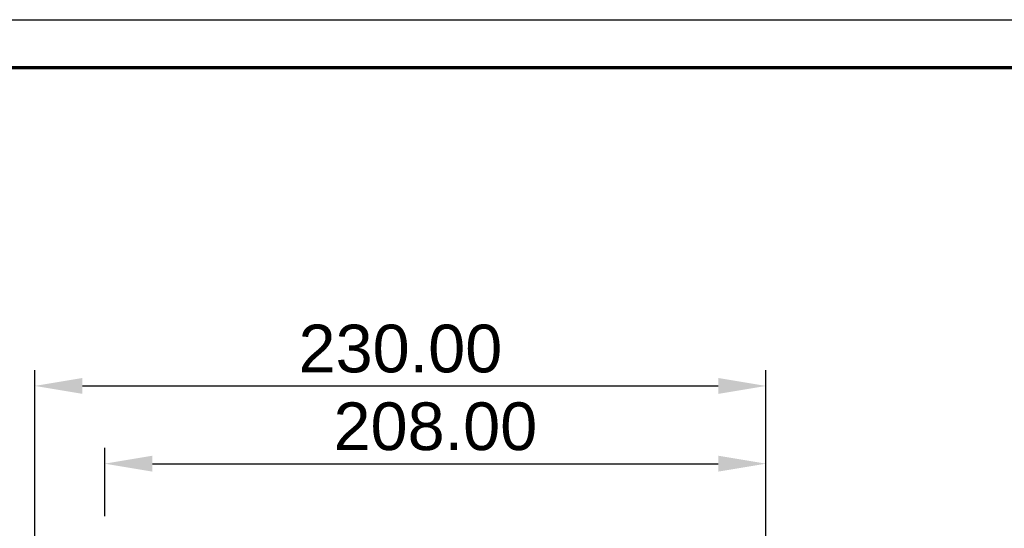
# Model space of a CAD drawing. Header units: millimetres. Extents: x -2637 to -1637, y 678 to 1678.
# Tile 112 of 256: x -2472 to -2162, y 1518 to 1678. Entities that reach past the tile are written whole.
import ezdxf

# ---------------------------------------------------------------- set-up
doc = ezdxf.new("R2010")
doc.units = ezdxf.units.MM
doc.layers.add('Make2D$B.SHOW mini', color=7, linetype='Continuous', true_color=0x000000)
doc.styles.add('Arial Standard', font='txt')
doc.dimstyles.get("Standard").update_dxf_attribs({"dimscale": 10, "dimtxt": 2.5, "dimasz": 3, "dimexe": 1, "dimexo": 0.5, "dimgap": 0.8, "dimtad": 1, "dimtoh": 1, "dimzin": 1, "dimdsep": 46, "dimtxsty": 'Arial Standard', "dimblk": 'OPEN90', "dimcen": 2.5, "dimadec": 1, "dimazin": 1, "dimtfac": 1, "dimtdec": 4, "dimtix": 1, "dimtofl": 0, "dimtmove": 1, "dimatfit": 3, "dimldrblk": 'OPEN90', "dimfxl": 1, "dimtolj": 1, "dimtzin": 1, "dimarcsym": 0})

# ---------------------------------------------------------------- blocks, each defined once
blk = doc.blocks.new('*D7')
at = {"layer": 'Defpoints', "color": 0}
for p in [(-2237.36, 1538.72), (-2445.36, 1519.75), (-2237.36, 1519.75)]:
    blk.add_point(p, dxfattribs=at)
at = {"layer": 'Make2D$B.SHOW mini', "color": 0, "lineweight": -2}
for p, q in [((-2445.36, 1522.25), (-2445.36, 1543.72)), ((-2237.36, 1522.25), (-2237.36, 1543.72)), ((-2430.36, 1538.72), (-2252.36, 1538.72))]:
    blk.add_line(p, q, dxfattribs=at)
at = {"layer": 'Make2D$B.SHOW mini', "color": 0}
for points in [[(-2430.36, 1541.22), (-2430.36, 1536.22), (-2445.36, 1538.72)], [(-2252.36, 1536.22), (-2252.36, 1541.22), (-2237.36, 1538.72)]]:
    blk.add_solid(points, dxfattribs=at)
at = {"layer": 'Make2D$B.SHOW mini', "color": 0, "insert": (-2341.36, 1550.38), "char_height": 15, "attachment_point": 5, "style": 'Arial Standard'}
blk.add_mtext('\\A1;208.00', dxfattribs=at)
blk = doc.blocks.new('*D8')
at = {"layer": 'Defpoints', "color": 0}
for p in [(-2237.36, 1563.17), (-2467.36, 1479.03), (-2237.36, 1479.03)]:
    blk.add_point(p, dxfattribs=at)
at = {"layer": 'Make2D$B.SHOW mini', "color": 0, "lineweight": -2}
for p, q in [((-2467.36, 1481.53), (-2467.36, 1568.17)), ((-2237.36, 1481.53), (-2237.36, 1568.17)), ((-2452.36, 1563.17), (-2252.36, 1563.17))]:
    blk.add_line(p, q, dxfattribs=at)
at = {"layer": 'Make2D$B.SHOW mini', "color": 0}
for points in [[(-2452.36, 1565.67), (-2452.36, 1560.67), (-2467.36, 1563.17)], [(-2252.36, 1560.67), (-2252.36, 1565.67), (-2237.36, 1563.17)]]:
    blk.add_solid(points, dxfattribs=at)
at = {"layer": 'Make2D$B.SHOW mini', "color": 0, "insert": (-2352.36, 1574.83), "char_height": 15, "attachment_point": 5, "style": 'Arial Standard'}
blk.add_mtext('\\A1;230.00', dxfattribs=at)

msp = doc.modelspace()

# ---------------------------------------------------------------- linework, layer by layer
at = {"layer": 'Make2D$B.SHOW mini'}
msp.add_lwpolyline([(-2637.182, 1678.353), (-1637.182, 1678.353)], dxfattribs=at)
at = {"layer": 'Make2D$B.SHOW mini', "color": 250, "lineweight": 70, "true_color": 0x1a171b}
msp.add_lwpolyline([(-2622.182, 1663.353), (-1652.182, 1663.353)], dxfattribs=at)

# ---------------------------------------------------------------- dimensions: what is measured, and where the dimension line sits
at = {"layer": 'Make2D$B.SHOW mini', "color": 5, "true_color": 0x0000ff}
for base, p1, p2, picture, middle in [((-2237.361, 1563.169), (-2467.361, 1479.028), (-2237.361, 1479.028), '*D8', (-2352.361, 1574.827)), ((-2237.361, 1538.725), (-2445.361, 1519.751), (-2237.361, 1519.751), '*D7', (-2341.361, 1550.382))]:
    dim = msp.add_linear_dim(base=base, p1=p1, p2=p2, angle=180, dimstyle='Standard', override={"dimscale": 5, "dimtxt": 3, "dimasz": 3, "dimexe": 1, "dimexo": 0.5, "dimgap": 0.8, "dimtad": 1, "dimtih": 0, "dimtoh": 0, "dimdec": 2, "dimzin": 1, "dimtxsty": 'Arial Standard', "dimsah": 0, "dimcen": 2.5, "dimadec": 1, "dimazin": 1, "dimtix": 0, "dimtmove": 0, "dimtzin": 1}, dxfattribs=at)
    dim.commit()
    dim.dimension.update_dxf_attribs({"geometry": picture, "text_midpoint": middle})

doc.saveas('drawing.dxf')
